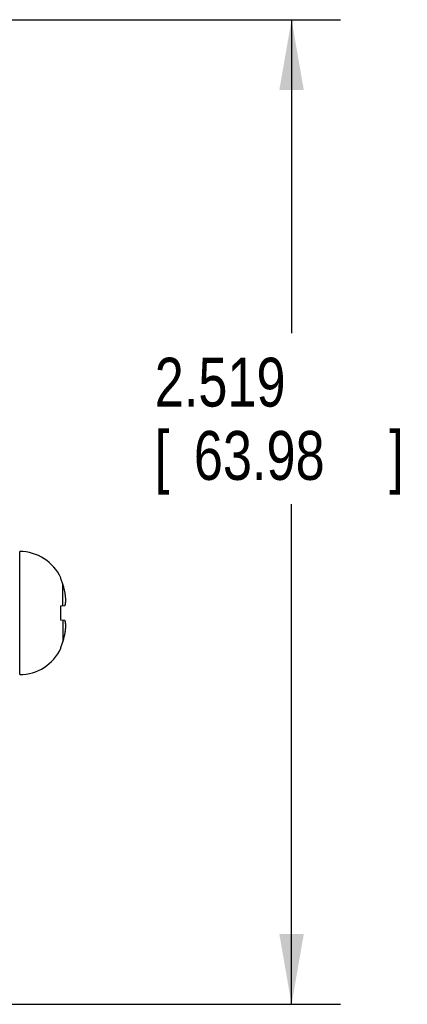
# Model space of a CAD drawing. Header units: inches. Extents: x 0 to 34, y 0 to 22.
# Tile 61 of 111: x 24.7 to 25.7, y 5.7 to 8.2. Entities that reach past the tile are written whole.
import ezdxf

# ---------------------------------------------------------------- set-up
doc = ezdxf.new("R2010")
doc.units = ezdxf.units.IN
doc.header["$LTSCALE"] = 1.87
doc.header["$MEASUREMENT"] = 0
doc.layers.get('0').update_dxf_attribs({"linetype": 'CONTINUOUS'})
doc.layers.add('DIMENSIONS', color=7, linetype='CONTINUOUS')
doc.styles.get("Standard").update_dxf_attribs({"font": 'txt', "width": 0.8})
doc.dimstyles.new('DIMSTYLE_1', dxfattribs={"dimtxt": 0.125, "dimasz": 0.18, "dimexe": 0.18, "dimexo": 0.0625, "dimgap": 0.09, "dimtad": 0, "dimtih": 1, "dimtoh": 1, "dimdec": 3, "dimzin": 4, "dimdsep": 46, "dimtxsty": 'STANDARD', "dimblk": '_FILLED', "dimblk1": '_FILLED', "dimblk2": '_FILLED', "dimcen": 0.09, "dimadec": 0, "dimazin": 0, "dimtp": 0.01, "dimtm": 0.01, "dimtfac": 1, "dimtdec": 3, "dimtofl": 0, "dimtmove": 0, "dimatfit": 3, "dimldrblk": '_FILLED', "dimfxl": 1, "dimtolj": 1, "dimtzin": 4, "dimarcsym": 0})

# ---------------------------------------------------------------- blocks, each defined once
blk = doc.blocks.new('_FILLED')
at = {"color": 0, "linetype": 'BYBLOCK'}
blk.add_solid([(0, 0), (-1, 0.174), (-1, -0.174)], dxfattribs=at)
blk = doc.blocks.new('*D1')
at = {"layer": 'DIMENSIONS', "color": 2, "linetype": 'CONTINUOUS'}
for p, q in [((24.6329, 8.199), (25.4912, 8.199)), ((25.3662, 8.199), (25.3662, 7.3967)), ((25.3662, 5.68), (25.3662, 6.9592)), ((24.3863, 5.68), (25.4912, 5.68))]:
    blk.add_line(p, q, dxfattribs=at)
at = {"layer": 'DIMENSIONS', "color": 2, "linetype": 'CONTINUOUS', "xscale": 0.18, "yscale": 0.18, "zscale": 0.18}
for p, rotation in [((25.3662, 8.199), 90), ((25.3662, 5.68), 270)]:
    blk.add_blockref('_FILLED', p, dxfattribs=dict(at, rotation=rotation))
at = {"layer": 'DIMENSIONS', "color": 2, "linetype": 'CONTINUOUS', "width": 0.8}
for s, p in [('2.519', (25.0162, 7.2092)), ('[', (25.0162, 7.0217)), (']', (25.6162, 7.0217)), ('63.98', (25.1162, 7.0217))]:
    blk.add_text(s, height=0.125, dxfattribs=at).set_placement(p)

msp = doc.modelspace()

# ---------------------------------------------------------------- linework, layer by layer
at = {"color": 7, "linetype": 'CONTINUOUS'}
for p, q in [((24.6707, 6.5235), (24.6707, 6.8385)), ((24.776, 6.7689), (24.776, 6.7708)), ((24.7811, 6.6998), (24.7811, 6.755)), ((24.776, 6.6993), (24.7867, 6.7004)), ((24.776, 6.6628), (24.776, 6.6993)), ((24.7867, 6.6616), (24.776, 6.6628)), ((24.7811, 6.6622), (24.7811, 6.6071)), ((24.776, 6.5913), (24.776, 6.5931))]:
    msp.add_line(p, q, dxfattribs=at)
for centre, start, end in [((24.6707, 6.7228), 24.4946, 90), ((24.6707, 6.6392), 270, 335.5054)]:
    msp.add_arc(centre, 0.1157, start, end, dxfattribs=at)
for points, knots in [([(24.7811, 6.755), (24.7806, 6.7566), (24.7796, 6.7597), (24.7779, 6.7644), (24.7766, 6.7674), (24.776, 6.7689)], [0, 0, 0, 0, 0.334642, 0.667885, 1, 1, 1, 1]), ([(24.7867, 6.7327), (24.7865, 6.7339), (24.786, 6.7363), (24.7851, 6.7402), (24.784, 6.7446), (24.7827, 6.7496), (24.7817, 6.7531), (24.7811, 6.755)], [0, 0, 0, 0, 0.154166, 0.326794, 0.522343, 0.745259, 1, 1, 1, 1]), ([(24.7889, 6.7124), (24.7888, 6.7131), (24.7888, 6.7144), (24.7886, 6.7164), (24.7885, 6.7184), (24.7883, 6.7204), (24.7881, 6.7224), (24.7879, 6.7244), (24.7876, 6.7264), (24.7874, 6.7285), (24.7871, 6.7306), (24.7868, 6.732), (24.7867, 6.7327)], [0, 0, 0, 0, 0.098339, 0.196193, 0.293807, 0.391432, 0.489398, 0.588096, 0.687972, 0.789526, 0.893338, 1, 1, 1, 1]), ([(24.7867, 6.7004), (24.7868, 6.7009), (24.7871, 6.7017), (24.7874, 6.703), (24.7876, 6.7042), (24.7879, 6.7054), (24.7881, 6.7066), (24.7883, 6.7077), (24.7885, 6.7089), (24.7886, 6.7101), (24.7888, 6.7112), (24.7888, 6.712), (24.7889, 6.7124)], [0, 0, 0, 0, 0.108579, 0.213764, 0.316219, 0.416571, 0.515351, 0.613034, 0.710035, 0.806684, 0.903251, 1, 1, 1, 1]), ([(24.7889, 6.6496), (24.7888, 6.65), (24.7888, 6.6508), (24.7886, 6.652), (24.7885, 6.6531), (24.7883, 6.6543), (24.7881, 6.6555), (24.7879, 6.6567), (24.7876, 6.6579), (24.7874, 6.6591), (24.7871, 6.6603), (24.7868, 6.6612), (24.7867, 6.6616)], [0, 0, 0, 0, 0.096593, 0.193037, 0.289588, 0.386513, 0.484159, 0.582941, 0.683336, 0.785885, 0.89122, 1, 1, 1, 1]), ([(24.7811, 6.6071), (24.7817, 6.6089), (24.7827, 6.6124), (24.784, 6.6174), (24.7851, 6.6218), (24.786, 6.6257), (24.7865, 6.6282), (24.7867, 6.6293)], [0, 0, 0, 0, 0.252099, 0.474783, 0.671422, 0.84537, 1, 1, 1, 1]), ([(24.7867, 6.6293), (24.7868, 6.63), (24.7871, 6.6315), (24.7874, 6.6336), (24.7876, 6.6356), (24.7879, 6.6376), (24.7881, 6.6397), (24.7883, 6.6416), (24.7885, 6.6436), (24.7886, 6.6456), (24.7888, 6.6476), (24.7888, 6.649), (24.7889, 6.6496)], [0, 0, 0, 0, 0.106694, 0.210531, 0.312101, 0.411983, 0.510681, 0.608642, 0.706254, 0.803852, 0.901686, 1, 1, 1, 1]), ([(24.776, 6.5931), (24.7766, 6.5946), (24.7779, 6.5977), (24.7796, 6.6023), (24.7806, 6.6055), (24.7811, 6.6071)], [0, 0, 0, 0, 0.332115, 0.665358, 1, 1, 1, 1])]:
    msp.add_open_spline(points, degree=3, knots=knots, dxfattribs=at)

# ---------------------------------------------------------------- dimensions: what is measured, and where the dimension line sits
at = {"layer": 'DIMENSIONS', "color": 2, "linetype": 'CONTINUOUS'}
dim = msp.add_linear_dim(base=(25.3662, 5.68), p1=(24.6329, 8.199), p2=(24.3863, 5.68), angle=270, dimstyle='DIMSTYLE_1', dxfattribs=at)
dim.commit()
dim.dimension.update_dxf_attribs({"geometry": '*D1', "text_midpoint": (25.3662, 7.178), "dimtype": 160})

doc.saveas('drawing.dxf')
